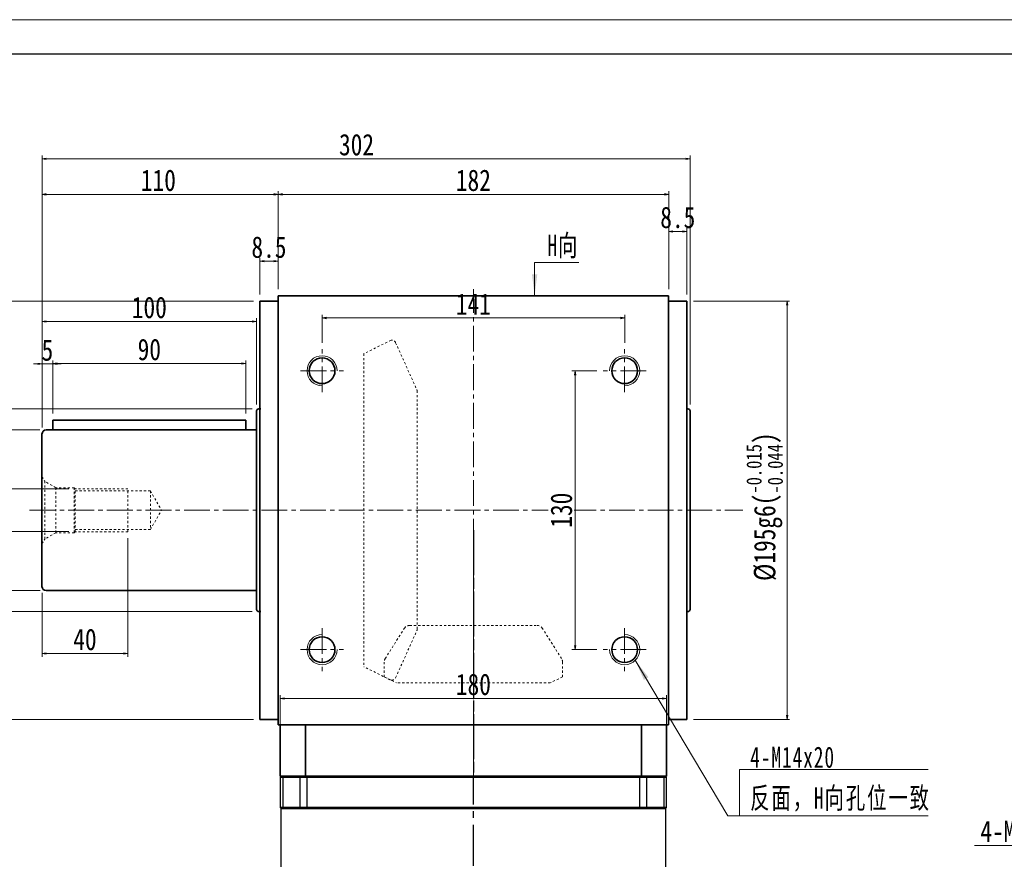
# Model space of a CAD drawing. Header units: millimetres. Extents: x -76 to 1281, y -48 to 907.
# Tile 4 of 5: x 160 to 619, y 516 to 907. Entities that reach past the tile are written whole.
import ezdxf

# ---------------------------------------------------------------- set-up
doc = ezdxf.new("R2010")
doc.units = ezdxf.units.MM
for name, pattern in [('CENTER2', [28.575, 19.05, -3.175, 3.175, -3.175]), ('点画线', [18, 12, -2, 2, -2]), ('虚线', [2, 1, -1])]:
    doc.linetypes.add(name, pattern=pattern)
doc.layers.add('1轮廓实线层', color=7, linetype='Continuous')
doc.layers.add('3中心线层', color=1, linetype='CENTER2')
for name, color, linetype, lineweight in [('中心线层', 1, '点画线', 18), ('图框_外框线', 7, 'Continuous', 18), ('尺寸线层', 3, 'Continuous', 18), ('粗实线层', 7, 'Continuous', 35), ('虚线层', 6, '虚线', 18)]:
    doc.layers.add(name, color=color, linetype=linetype, lineweight=lineweight)
doc.styles.add('宋体', font='SimSun.ttf', dxfattribs={"width": 0.8})
doc.styles.add('标准', font='SimSun.ttf', dxfattribs={"width": 0.667})
doc.dimstyles.new('A水平标注$0', dxfattribs={"dimtxt": 3.5, "dimasz": 2, "dimexe": 1.5, "dimexo": 3, "dimgap": 1.1, "dimtad": 1, "dimtoh": 1, "dimdec": 4, "dimdsep": 46, "dimtxsty": '宋体', "dimblk": 'OPEN', "dimcen": 3, "dimclrd": 3, "dimclre": 3, "dimclrt": 6, "dimadec": 0, "dimazin": 0, "dimtm": 1e-09, "dimtfac": 1, "dimtdec": 4, "dimtix": 1, "dimtmove": 0, "dimatfit": 3, "dimldrblk": 'OPEN', "dimfxl": 0, "dimlwd": 13, "dimlwe": 13, "dimarcsym": 0})
doc.dimstyles.new('D直径标注φ25', dxfattribs={"dimtxt": 3.5, "dimasz": 2, "dimexe": 1, "dimexo": 3, "dimtad": 1, "dimtoh": 1, "dimdec": 1, "dimdsep": 46, "dimtxsty": '宋体', "dimblk": 'OPEN', "dimcen": 3, "dimclrd": 3, "dimclre": 3, "dimclrt": 130, "dimadec": 0, "dimazin": 0, "dimtm": 1e-09, "dimtfac": 1, "dimtdec": 1, "dimtmove": 0, "dimatfit": 0, "dimldrblk": 'OPEN', "dimfxl": 0, "dimlwd": 13, "dimlwe": 13, "dimarcsym": 0})
doc.dimstyles.new('螺孔(M8-7H)', dxfattribs={"dimtxt": 3.5, "dimasz": 2, "dimexe": 1.25, "dimexo": 3, "dimtad": 1, "dimtoh": 1, "dimdec": 4, "dimdsep": 46, "dimtxsty": '宋体', "dimblk": 'OPEN', "dimcen": 3, "dimclrd": 3, "dimclre": 3, "dimclrt": 2, "dimadec": 0, "dimazin": 0, "dimtm": 1e-09, "dimtfac": 1, "dimtdec": 4, "dimtmove": 0, "dimatfit": 3, "dimldrblk": 'OPEN', "dimfxl": 0, "dimlwd": 9, "dimlwe": 9, "dimarcsym": 0})

# ---------------------------------------------------------------- blocks, each defined once
blk = doc.blocks.new('_Open')
at = {"color": 0, "linetype": 'ByBlock', "lineweight": -2}
for p, q in [((-1, 0.17), (0, 0)), ((-1, -0.17), (0, 0)), ((0, 0), (-1, 0))]:
    blk.add_line(p, q, dxfattribs=at)
blk = doc.blocks.new('*D27')
at = {"layer": 'Defpoints', "color": 0, "transparency": 16777216}
for p in [(441.8, 768.09), (300.8, 753.5), (441.8, 753.5)]:
    blk.add_point(p, dxfattribs=at)
at = {"layer": '尺寸线层', "color": 3, "lineweight": 13, "transparency": 16777216}
for p, q in [((300.8, 756.5), (300.8, 769.59)), ((302.8, 768.09), (439.8, 768.09)), ((441.8, 756.5), (441.8, 769.59))]:
    blk.add_line(p, q, dxfattribs=at)
at = {"layer": '尺寸线层', "color": 3, "lineweight": 13, "transparency": 16777216, "xscale": 2, "yscale": 2, "zscale": 2, "rotation": 180}
blk.add_blockref('_Open', (300.8, 768.09), dxfattribs=at)
at = {"layer": '尺寸线层', "color": 3, "lineweight": 13, "transparency": 16777216, "xscale": 2, "yscale": 2, "zscale": 2}
blk.add_blockref('_Open', (441.8, 768.09), dxfattribs=at)
at = {"layer": '尺寸线层', "color": 6, "transparency": 16777216, "insert": (371.3, 774.59), "char_height": 10, "attachment_point": 5, "style": '宋体'}
blk.add_mtext('141', dxfattribs=at)
blk = doc.blocks.new('*D28')
at = {"layer": 'Defpoints', "color": 0, "transparency": 16777216}
for p in [(431.8, 743.5), (418.71, 613.5), (431.8, 613.5)]:
    blk.add_point(p, dxfattribs=at)
at = {"layer": '尺寸线层', "color": 3, "lineweight": 13, "transparency": 16777216}
for p, q in [((428.8, 743.5), (417.21, 743.5)), ((418.71, 741.5), (418.71, 615.5)), ((428.8, 613.5), (417.21, 613.5))]:
    blk.add_line(p, q, dxfattribs=at)
at = {"layer": '尺寸线层', "color": 3, "lineweight": 13, "transparency": 16777216, "xscale": 2, "yscale": 2, "zscale": 2}
for p, rotation in [((418.71, 743.5), 90), ((418.71, 613.5), 270)]:
    blk.add_blockref('_Open', p, dxfattribs=dict(at, rotation=rotation))
at = {"layer": '尺寸线层', "color": 6, "transparency": 16777216, "insert": (412.33, 678.5), "char_height": 10, "attachment_point": 5, "rotation": 90, "style": '宋体', "bg_fill": 3, "box_fill_scale": 1.1, "bg_fill_color": 257, "bg_fill_transparency": 0}
blk.add_mtext('130', dxfattribs=at)
blk = doc.blocks.new('*D29')
at = {"layer": 'Defpoints', "color": 0, "transparency": 16777216}
for p in [(172.3, 716), (136.86, 641), (172.4, 641)]:
    blk.add_point(p, dxfattribs=at)
at = {"layer": '尺寸线层', "color": 3, "lineweight": 13, "transparency": 16777216}
for p, q in [((169.3, 716), (135.86, 716)), ((136.86, 714), (136.86, 643)), ((169.4, 641), (135.86, 641))]:
    blk.add_line(p, q, dxfattribs=at)
at = {"layer": '尺寸线层', "color": 3, "lineweight": 13, "transparency": 16777216, "xscale": 2, "yscale": 2, "zscale": 2}
for p, rotation in [((136.86, 716), 90), ((136.86, 641), 270)]:
    blk.add_blockref('_Open', p, dxfattribs=dict(at, rotation=rotation))
at = {"layer": '尺寸线层', "color": 130, "transparency": 16777216, "insert": (126.64, 678.21), "char_height": 10, "attachment_point": 5, "rotation": 90, "style": '宋体'}
blk.add_mtext('{\\A1;\\A1;%%C75h7({\\H0.707107x;\\S 0^ -0.03;})}', dxfattribs=at)
blk = doc.blocks.new('*D30')
at = {"layer": 'Defpoints', "color": 0, "transparency": 16777216}
for p in [(271.3, 725.75), (111.67, 631.25), (271.3, 631.25)]:
    blk.add_point(p, dxfattribs=at)
at = {"layer": '尺寸线层', "color": 3, "lineweight": 13, "transparency": 16777216}
for p, q in [((268.3, 725.75), (110.67, 725.75)), ((111.67, 723.75), (111.67, 633.25)), ((268.3, 631.25), (110.67, 631.25))]:
    blk.add_line(p, q, dxfattribs=at)
at = {"layer": '尺寸线层', "color": 3, "lineweight": 13, "transparency": 16777216, "xscale": 2, "yscale": 2, "zscale": 2}
for p, rotation in [((111.67, 725.75), 90), ((111.67, 631.25), 270)]:
    blk.add_blockref('_Open', p, dxfattribs=dict(at, rotation=rotation))
at = {"layer": '尺寸线层', "color": 130, "transparency": 16777216, "insert": (104.95, 678.5), "char_height": 10, "attachment_point": 5, "rotation": 90, "style": '宋体'}
blk.add_mtext('φ94.5', dxfattribs=at)
blk = doc.blocks.new('*D31')
at = {"layer": 'Defpoints', "color": 0, "transparency": 16777216}
for p in [(271.8, 776), (92.14, 581), (271.8, 581)]:
    blk.add_point(p, dxfattribs=at)
at = {"layer": '尺寸线层', "color": 3, "lineweight": 13, "transparency": 16777216}
for p, q in [((268.8, 776), (91.14, 776)), ((92.14, 774), (92.14, 583)), ((268.8, 581), (91.14, 581))]:
    blk.add_line(p, q, dxfattribs=at)
at = {"layer": '尺寸线层', "color": 3, "lineweight": 13, "transparency": 16777216, "xscale": 2, "yscale": 2, "zscale": 2}
for p, rotation in [((92.14, 776), 90), ((92.14, 581), 270)]:
    blk.add_blockref('_Open', p, dxfattribs=dict(at, rotation=rotation))
at = {"layer": '尺寸线层', "color": 130, "transparency": 16777216, "insert": (81.6, 678.5), "char_height": 10, "attachment_point": 5, "rotation": 90, "style": '宋体'}
blk.add_mtext('{\\A1;\\A1;%%C195g6({\\H0.707107x;\\S-0.015^ -0.044;})}', dxfattribs=at)
blk = doc.blocks.new('*D32')
at = {"layer": 'Defpoints', "color": 0, "transparency": 16777216}
for p in [(462.3, 825.73), (280.3, 778.5), (462.3, 778.5)]:
    blk.add_point(p, dxfattribs=at)
at = {"layer": '尺寸线层', "color": 3, "lineweight": 13, "transparency": 16777216}
for p, q in [((280.3, 781.5), (280.3, 827.23)), ((462.3, 781.5), (462.3, 827.23)), ((282.3, 825.73), (460.3, 825.73))]:
    blk.add_line(p, q, dxfattribs=at)
at = {"layer": '尺寸线层', "color": 3, "lineweight": 13, "transparency": 16777216, "xscale": 2, "yscale": 2, "zscale": 2, "rotation": 180}
blk.add_blockref('_Open', (280.3, 825.73), dxfattribs=at)
at = {"layer": '尺寸线层', "color": 3, "lineweight": 13, "transparency": 16777216, "xscale": 2, "yscale": 2, "zscale": 2}
blk.add_blockref('_Open', (462.3, 825.73), dxfattribs=at)
at = {"layer": '尺寸线层', "color": 6, "transparency": 16777216, "insert": (371.3, 832.23), "char_height": 10, "attachment_point": 5, "style": '宋体'}
blk.add_mtext('182', dxfattribs=at)
blk = doc.blocks.new('*D33')
at = {"layer": 'Defpoints', "color": 0, "transparency": 16777216}
for p in [(170.3, 842.32), (472.3, 724.75), (170.3, 714)]:
    blk.add_point(p, dxfattribs=at)
at = {"layer": '尺寸线层', "color": 3, "lineweight": 13, "transparency": 16777216}
for p, q in [((170.3, 717), (170.3, 843.82)), ((470.3, 842.32), (172.3, 842.32)), ((472.3, 727.75), (472.3, 843.82))]:
    blk.add_line(p, q, dxfattribs=at)
at = {"layer": '尺寸线层', "color": 3, "lineweight": 13, "transparency": 16777216, "xscale": 2, "yscale": 2, "zscale": 2, "rotation": 180}
blk.add_blockref('_Open', (170.3, 842.32), dxfattribs=at)
at = {"layer": '尺寸线层', "color": 3, "lineweight": 13, "transparency": 16777216, "xscale": 2, "yscale": 2, "zscale": 2}
blk.add_blockref('_Open', (472.3, 842.32), dxfattribs=at)
at = {"layer": '尺寸线层', "color": 6, "transparency": 16777216, "insert": (316.86, 848.82), "char_height": 10, "attachment_point": 5, "style": '宋体'}
blk.add_mtext('302', dxfattribs=at)
blk = doc.blocks.new('*D34')
at = {"layer": 'Defpoints', "color": 0, "transparency": 16777216}
for p in [(170.3, 825.73), (280.3, 778.5), (170.3, 714)]:
    blk.add_point(p, dxfattribs=at)
at = {"layer": '尺寸线层', "color": 3, "lineweight": 13, "transparency": 16777216}
for p, q in [((170.3, 717), (170.3, 827.23)), ((280.3, 781.5), (280.3, 827.23)), ((278.3, 825.73), (172.3, 825.73))]:
    blk.add_line(p, q, dxfattribs=at)
at = {"layer": '尺寸线层', "color": 3, "lineweight": 13, "transparency": 16777216, "xscale": 2, "yscale": 2, "zscale": 2, "rotation": 180}
blk.add_blockref('_Open', (170.3, 825.73), dxfattribs=at)
at = {"layer": '尺寸线层', "color": 3, "lineweight": 13, "transparency": 16777216, "xscale": 2, "yscale": 2, "zscale": 2}
blk.add_blockref('_Open', (280.3, 825.73), dxfattribs=at)
at = {"layer": '尺寸线层', "color": 6, "transparency": 16777216, "insert": (224.52, 832.23), "char_height": 10, "attachment_point": 5, "style": '宋体'}
blk.add_mtext('110', dxfattribs=at)
blk = doc.blocks.new('*D35')
at = {"layer": 'Defpoints', "color": 0, "transparency": 16777216}
for p in [(271.8, 794.56), (271.8, 776), (280.3, 778.5)]:
    blk.add_point(p, dxfattribs=at)
at = {"layer": '尺寸线层', "color": 3, "lineweight": 13, "transparency": 16777216}
for p, q in [((271.8, 779), (271.8, 796.06)), ((278.3, 794.56), (273.8, 794.56)), ((280.3, 781.5), (280.3, 796.06))]:
    blk.add_line(p, q, dxfattribs=at)
at = {"layer": '尺寸线层', "color": 3, "lineweight": 13, "transparency": 16777216, "xscale": 2, "yscale": 2, "zscale": 2, "rotation": 180}
blk.add_blockref('_Open', (271.8, 794.56), dxfattribs=at)
at = {"layer": '尺寸线层', "color": 3, "lineweight": 13, "transparency": 16777216, "xscale": 2, "yscale": 2, "zscale": 2}
blk.add_blockref('_Open', (280.3, 794.56), dxfattribs=at)
at = {"layer": '尺寸线层', "color": 6, "transparency": 16777216, "insert": (276.05, 801.06), "char_height": 10, "attachment_point": 5, "style": '宋体'}
blk.add_mtext('8.5', dxfattribs=at)
blk = doc.blocks.new('*X5')
at = {"layer": '尺寸线层', "linetype": 'Continuous'}
blk.add_hatch(color=0, dxfattribs=at).paths.add_polyline_path([(-48.59, 72.53), (-42.47, 64.65), (-44.6, 63.39)], flags=0)
at = {"layer": '尺寸线层', "color": 0, "linetype": 'Continuous'}
blk.add_line((-48.59, 72.53), (-5.5, 0), dxfattribs=at)
at = {"layer": '尺寸线层', "color": 0}
for p, q in [((0, 21.63), (87.95, 21.63)), ((0, 0), (0, 21.63)), ((-5.5, 0), (0, 0)), ((0, 0), (87.95, 0))]:
    blk.add_line(p, q, dxfattribs=at)
at = {"layer": '尺寸线层', "color": 0, "insert": (4.95, 1.98), "char_height": 9.9, "width": 166.0005, "attachment_point": 7, "line_spacing_factor": 1.15057, "style": '标准'}
blk.add_mtext('\\T1.1;4-M14x20\\P反面，H向孔位一致', dxfattribs=at)
blk = doc.blocks.new('*X6')
at = {"layer": '尺寸线层', "linetype": 'Continuous'}
blk.add_hatch(color=0, dxfattribs=at).paths.add_polyline_path([(-1.02, -15.43), (-2.26, -5.53), (0.22, -5.53)], flags=0)
at = {"layer": '尺寸线层', "color": 0, "linetype": 'Continuous'}
blk.add_line((-1.02, -15.43), (-1.02, 0), dxfattribs=at)
at = {"layer": '尺寸线层', "color": 0}
for p, q in [((-1.02, 0), (0, 0)), ((0, 0), (19.53, 0)), ((0, 0), (0, 0))]:
    blk.add_line(p, q, dxfattribs=at)
at = {"layer": '尺寸线层', "color": 0, "insert": (4.95, 1.98), "char_height": 9.9, "width": 29.1602, "attachment_point": 7, "line_spacing_factor": 1.15057, "style": '标准'}
blk.add_mtext('\\T1.1;H向', dxfattribs=at)
blk = doc.blocks.new('*D10')
at = {"layer": 'Defpoints', "color": 0, "transparency": 16777216}
for p in [(470.8, 808.42), (462.3, 778.5), (470.8, 776)]:
    blk.add_point(p, dxfattribs=at)
at = {"layer": '尺寸线层', "color": 3, "lineweight": 13, "transparency": 16777216}
for p, q in [((462.3, 781.5), (462.3, 809.92)), ((464.3, 808.42), (468.8, 808.42)), ((470.8, 779), (470.8, 809.92))]:
    blk.add_line(p, q, dxfattribs=at)
at = {"layer": '尺寸线层', "color": 3, "lineweight": 13, "transparency": 16777216, "xscale": 2, "yscale": 2, "zscale": 2, "rotation": 180}
blk.add_blockref('_Open', (462.3, 808.42), dxfattribs=at)
at = {"layer": '尺寸线层', "color": 3, "lineweight": 13, "transparency": 16777216, "xscale": 2, "yscale": 2, "zscale": 2}
blk.add_blockref('_Open', (470.8, 808.42), dxfattribs=at)
at = {"layer": '尺寸线层', "color": 6, "transparency": 16777216, "insert": (466.55, 814.92), "char_height": 10, "attachment_point": 5, "style": '宋体'}
blk.add_mtext('8.5', dxfattribs=at)
blk = doc.blocks.new('*D11')
at = {"layer": 'Defpoints', "color": 0, "transparency": 16777216}
for p in [(170.3, 746.77), (175.3, 720.5), (170.3, 714)]:
    blk.add_point(p, dxfattribs=at)
at = {"layer": '尺寸线层', "color": 3, "lineweight": 13, "transparency": 16777216}
for p, q in [((170.3, 717), (170.3, 748.27)), ((175.3, 723.5), (175.3, 748.27)), ((168.3, 746.77), (166.3, 746.77)), ((175.3, 746.77), (170.3, 746.77)), ((177.3, 746.77), (179.3, 746.77))]:
    blk.add_line(p, q, dxfattribs=at)
at = {"layer": '尺寸线层', "color": 3, "lineweight": 13, "transparency": 16777216, "xscale": 2, "yscale": 2, "zscale": 2}
blk.add_blockref('_Open', (170.3, 746.77), dxfattribs=at)
at = {"layer": '尺寸线层', "color": 3, "lineweight": 13, "transparency": 16777216, "xscale": 2, "yscale": 2, "zscale": 2, "rotation": 180}
blk.add_blockref('_Open', (175.3, 746.77), dxfattribs=at)
at = {"layer": '尺寸线层', "color": 6, "transparency": 16777216, "insert": (172.8, 753.1), "char_height": 10, "attachment_point": 5, "style": '宋体', "bg_fill": 3, "box_fill_scale": 1.1, "bg_fill_color": 257, "bg_fill_transparency": 0}
blk.add_mtext('5', dxfattribs=at)
blk = doc.blocks.new('*D12')
at = {"layer": 'Defpoints', "color": 0, "transparency": 16777216}
for p in [(265.3, 746.85), (175.3, 720.5), (265.3, 720.5)]:
    blk.add_point(p, dxfattribs=at)
at = {"layer": '尺寸线层', "color": 3, "lineweight": 13, "transparency": 16777216}
for p, q in [((175.3, 723.5), (175.3, 748.35)), ((265.3, 723.5), (265.3, 748.35)), ((177.3, 746.85), (263.3, 746.85))]:
    blk.add_line(p, q, dxfattribs=at)
at = {"layer": '尺寸线层', "color": 3, "lineweight": 13, "transparency": 16777216, "xscale": 2, "yscale": 2, "zscale": 2, "rotation": 180}
blk.add_blockref('_Open', (175.3, 746.85), dxfattribs=at)
at = {"layer": '尺寸线层', "color": 3, "lineweight": 13, "transparency": 16777216, "xscale": 2, "yscale": 2, "zscale": 2}
blk.add_blockref('_Open', (265.3, 746.85), dxfattribs=at)
at = {"layer": '尺寸线层', "color": 6, "transparency": 16777216, "insert": (220.3, 753.35), "char_height": 10, "attachment_point": 5, "style": '宋体'}
blk.add_mtext('90', dxfattribs=at)
blk = doc.blocks.new('*D13')
at = {"layer": 'Defpoints', "color": 0, "transparency": 16777216}
for p in [(170.3, 766.45), (270.3, 724.75), (170.3, 714)]:
    blk.add_point(p, dxfattribs=at)
at = {"layer": '尺寸线层', "color": 3, "lineweight": 13, "transparency": 16777216}
for p, q in [((170.3, 717), (170.3, 767.95)), ((268.3, 766.45), (172.3, 766.45)), ((270.3, 727.75), (270.3, 767.95))]:
    blk.add_line(p, q, dxfattribs=at)
at = {"layer": '尺寸线层', "color": 3, "lineweight": 13, "transparency": 16777216, "xscale": 2, "yscale": 2, "zscale": 2, "rotation": 180}
blk.add_blockref('_Open', (170.3, 766.45), dxfattribs=at)
at = {"layer": '尺寸线层', "color": 3, "lineweight": 13, "transparency": 16777216, "xscale": 2, "yscale": 2, "zscale": 2}
blk.add_blockref('_Open', (270.3, 766.45), dxfattribs=at)
at = {"layer": '尺寸线层', "color": 6, "transparency": 16777216, "insert": (220.3, 772.95), "char_height": 10, "attachment_point": 5, "style": '宋体'}
blk.add_mtext('100', dxfattribs=at)
blk = doc.blocks.new('2344fdffg')
at = {"layer": '中心线层', "linetype": '点画线', "lineweight": 18}
blk.add_line((60.33, 0), (-5.25, 0), dxfattribs=at)
at = {"layer": '虚线层'}
for p, q in [((0, -15.65), (0, 15.65)), ((0, 15.65), (1.26, 13.47)), ((6.4, 10.5), (1.26, 13.47)), ((1.26, -13.47), (1.26, 13.47)), ((15, 10.5), (6.4, 10.5)), ((6.4, -10.5), (6.4, 10.5)), ((15.5, 10), (15, 10.5)), ((15, -10.5), (15, 10.5)), ((40, 10), (15.5, 10)), ((15.5, -10), (15.5, 10)), ((40, -10), (40, 10)), ((15.5, 9), (50.5, 9)), ((50.5, 9), (50.5, -9)), ((50.5, 9), (55.7, 0)), ((50.5, -9), (55.7, 0)), ((50.5, -9), (15.5, -9)), ((0, -15.65), (1.26, -13.47)), ((6.4, -10.5), (1.26, -13.47)), ((15, -10.5), (6.4, -10.5)), ((15.5, -10), (15, -10.5)), ((40, -10), (15.5, -10))]:
    blk.add_line(p, q, dxfattribs=at)
blk = doc.blocks.new('*D14')
at = {"layer": 'Defpoints', "color": 0, "transparency": 16777216}
for p in [(185.8, 688.5), (151.52, 668.5), (185.8, 668.5)]:
    blk.add_point(p, dxfattribs=at)
at = {"layer": '尺寸线层', "color": 3, "lineweight": 9, "transparency": 16777216}
for p, q in [((182.8, 688.5), (150.27, 688.5)), ((151.52, 686.5), (151.52, 670.5)), ((182.8, 668.5), (150.27, 668.5))]:
    blk.add_line(p, q, dxfattribs=at)
at = {"layer": '尺寸线层', "color": 3, "lineweight": 9, "transparency": 16777216, "xscale": 2, "yscale": 2, "zscale": 2}
for p, rotation in [((151.52, 688.5), 90), ((151.52, 668.5), 270)]:
    blk.add_blockref('_Open', p, dxfattribs=dict(at, rotation=rotation))
at = {"layer": '尺寸线层', "color": 2, "transparency": 16777216, "insert": (145.13, 678.5), "char_height": 10, "attachment_point": 5, "rotation": 90, "style": '宋体', "bg_fill": 3, "box_fill_scale": 1.1, "bg_fill_color": 257, "bg_fill_transparency": 0}
blk.add_mtext('M20-7H', dxfattribs=at)
blk = doc.blocks.new('*D15')
at = {"layer": 'Defpoints', "color": 0, "transparency": 16777216}
for p in [(210.3, 668.5), (170.3, 643), (210.3, 611.69)]:
    blk.add_point(p, dxfattribs=at)
at = {"layer": '尺寸线层', "color": 3, "lineweight": 13, "transparency": 16777216}
for p, q in [((210.3, 665.5), (210.3, 610.19)), ((170.3, 640), (170.3, 610.19)), ((172.3, 611.69), (208.3, 611.69))]:
    blk.add_line(p, q, dxfattribs=at)
at = {"layer": '尺寸线层', "color": 3, "lineweight": 13, "transparency": 16777216, "xscale": 2, "yscale": 2, "zscale": 2, "rotation": 180}
blk.add_blockref('_Open', (170.3, 611.69), dxfattribs=at)
at = {"layer": '尺寸线层', "color": 3, "lineweight": 13, "transparency": 16777216, "xscale": 2, "yscale": 2, "zscale": 2}
blk.add_blockref('_Open', (210.3, 611.69), dxfattribs=at)
at = {"layer": '尺寸线层', "color": 6, "transparency": 16777216, "insert": (190.3, 618.19), "char_height": 10, "attachment_point": 5, "style": '宋体'}
blk.add_mtext('40', dxfattribs=at)
blk = doc.blocks.new('*D16')
at = {"layer": 'Defpoints', "color": 0, "transparency": 16777216}
for p in [(470.8, 776), (470.8, 581), (517.54, 581)]:
    blk.add_point(p, dxfattribs=at)
at = {"layer": '尺寸线层', "color": 3, "lineweight": 13, "transparency": 16777216}
for p, q in [((473.8, 776), (518.54, 776)), ((517.54, 774), (517.54, 583)), ((473.8, 581), (518.54, 581))]:
    blk.add_line(p, q, dxfattribs=at)
at = {"layer": '尺寸线层', "color": 3, "lineweight": 13, "transparency": 16777216, "xscale": 2, "yscale": 2, "zscale": 2}
for p, rotation in [((517.54, 776), 90), ((517.54, 581), 270)]:
    blk.add_blockref('_Open', p, dxfattribs=dict(at, rotation=rotation))
at = {"layer": '尺寸线层', "color": 130, "transparency": 16777216, "insert": (507, 680.14), "char_height": 10, "attachment_point": 5, "rotation": 90, "style": '宋体'}
blk.add_mtext('{\\A1;\\A1;%%C195g6({\\H0.707107x;\\S-0.015^ -0.044;})}', dxfattribs=at)
blk = doc.blocks.new('*D37')
at = {"color": 3, "lineweight": 9, "transparency": 16777216}
for p, q in [((691.65, 602.75), (692.48, 604.57)), ((690.82, 600.93), (684.2, 586.36)), ((655.03, 522.14), (683.38, 584.54)), ((604.88, 522.14), (655.03, 522.14))]:
    blk.add_line(p, q, dxfattribs=at)
at = {"layer": 'Defpoints', "color": 0, "transparency": 16777216}
for p in [(690.82, 600.93), (684.2, 586.36)]:
    blk.add_point(p, dxfattribs=at)
at = {"color": 3, "lineweight": 9, "transparency": 16777216, "xscale": 2, "yscale": 2, "zscale": 2}
for p, rotation in [((690.82, 600.93), 245.571693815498), ((684.2, 586.36), 65.57169381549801)]:
    blk.add_blockref('_Open', p, dxfattribs=dict(at, rotation=rotation))
at = {"color": 2, "transparency": 16777216, "insert": (629.21, 528.74), "char_height": 10, "attachment_point": 5, "style": '宋体'}
blk.add_mtext('4-M16{\\famgdt|b0|i0|c0|p0;x}{30}', dxfattribs=at)
blk = doc.blocks.new('*D42')
at = {"layer": 'Defpoints', "color": 0, "transparency": 16777216}
for p in [(461.3, 590.76), (281.3, 566.5), (461.3, 566.5)]:
    blk.add_point(p, dxfattribs=at)
at = {"layer": '尺寸线层', "color": 3, "lineweight": 13, "transparency": 16777216}
for p, q in [((281.3, 569.5), (281.3, 592.26)), ((461.3, 569.5), (461.3, 592.26)), ((283.3, 590.76), (459.3, 590.76))]:
    blk.add_line(p, q, dxfattribs=at)
at = {"layer": '尺寸线层', "color": 3, "lineweight": 13, "transparency": 16777216, "xscale": 2, "yscale": 2, "zscale": 2, "rotation": 180}
blk.add_blockref('_Open', (281.3, 590.76), dxfattribs=at)
at = {"layer": '尺寸线层', "color": 3, "lineweight": 13, "transparency": 16777216, "xscale": 2, "yscale": 2, "zscale": 2}
blk.add_blockref('_Open', (461.3, 590.76), dxfattribs=at)
at = {"layer": '尺寸线层', "color": 6, "transparency": 16777216, "insert": (371.3, 597.26), "char_height": 10, "attachment_point": 5, "style": '宋体'}
blk.add_mtext('180', dxfattribs=at)

msp = doc.modelspace()

# ---------------------------------------------------------------- linework, layer by layer
at = {"layer": '1轮廓实线层', "linetype": 'Continuous', "lineweight": 30}
for p, q in [((281.29686, 553.99673), (281.79686, 554.49673)), ((281.29686, 553.99673), (282.60121, 553.99673)), ((281.29686, 553.99673), (281.29686, 539.99673)), ((282.97077, 554.49673), (281.79686, 554.49673)), ((282.60121, 553.99673), (282.97077, 554.49673)), ((282.60121, 553.99673), (290.46938, 553.99673)), ((282.60121, 539.99673), (282.60121, 553.99673)), ((290.80616, 554.49673), (282.97077, 554.49673)), ((290.46938, 553.99673), (290.80616, 554.49673)), ((290.46938, 553.99673), (293.83719, 553.99673)), ((290.46938, 553.99673), (290.46938, 539.99673)), ((293.83719, 554.49673), (290.80616, 554.49673)), ((448.75653, 554.49673), (293.83719, 554.49673)), ((293.83719, 553.99673), (293.83719, 554.49673)), ((293.83719, 553.99673), (448.75653, 553.99673)), ((293.83719, 539.99673), (293.83719, 553.99673)), ((451.78756, 554.49673), (448.75653, 554.49673)), ((448.75653, 553.99673), (448.75653, 554.49673)), ((448.75653, 553.99673), (452.12434, 553.99673)), ((448.75653, 553.99673), (448.75653, 539.99673)), ((452.12434, 553.99673), (451.78756, 554.49673)), ((459.62294, 554.49673), (451.78756, 554.49673)), ((452.12434, 539.99673), (452.12434, 553.99673)), ((452.12434, 553.99673), (459.99252, 553.99673)), ((459.99252, 553.99673), (459.62294, 554.49673)), ((460.79686, 554.49673), (459.62294, 554.49673)), ((459.99252, 553.99673), (459.99252, 539.99673)), ((459.99252, 553.99673), (461.29686, 553.99673)), ((460.79686, 554.49673), (461.29686, 553.99673)), ((461.29686, 539.99673), (461.29686, 553.99673)), ((282.60121, 539.99673), (281.29686, 539.99673)), ((281.79686, 539.49673), (281.29686, 539.99673)), ((281.79686, 499.99673), (281.79686, 539.49673)), ((281.79686, 539.49673), (282.97077, 539.49673)), ((290.46938, 539.99673), (282.60121, 539.99673)), ((282.97077, 539.49673), (282.60121, 539.99673)), ((282.97077, 539.49673), (290.80616, 539.49673)), ((293.83719, 539.99673), (290.46938, 539.99673)), ((290.80616, 539.49673), (290.46938, 539.99673)), ((290.80616, 539.49673), (293.83719, 539.49673)), ((448.75653, 539.99673), (293.83719, 539.99673)), ((293.83719, 539.49673), (293.83719, 539.99673)), ((293.83719, 539.49673), (371.29686, 539.49673)), ((371.29686, 539.49673), (448.75653, 539.49673)), ((452.12434, 539.99673), (448.75653, 539.99673)), ((448.75653, 539.49673), (448.75653, 539.99673)), ((448.75653, 539.49673), (451.78756, 539.49673)), ((451.78756, 539.49673), (452.12434, 539.99673)), ((451.78756, 539.49673), (459.62294, 539.49673)), ((459.99252, 539.99673), (452.12434, 539.99673)), ((459.62294, 539.49673), (459.99252, 539.99673)), ((459.62294, 539.49673), (460.79686, 539.49673)), ((461.29686, 539.99673), (459.99252, 539.99673)), ((461.29686, 539.99673), (460.79686, 539.49673)), ((460.79686, 539.49673), (460.79686, 499.99673))]:
    msp.add_line(p, q, dxfattribs=at)
at = {"layer": '3中心线层'}
for p, q in [((371.29686, 669.20094), (371.29686, 554.49673)), ((371.29686, 667.29786), (371.29686, 554.49673)), ((371.30163, 312.78962), (371.30163, 554.49673))]:
    msp.add_line(p, q, dxfattribs=at)
at = {"layer": '中心线层'}
for p, q in [((371.29686, 554.49673), (371.29686, 781.49673)), ((300.79686, 733.49673), (300.79686, 753.49673)), ((441.79686, 733.49673), (441.79686, 753.49673)), ((290.79686, 743.49673), (310.79686, 743.49673)), ((451.79686, 743.49673), (431.79686, 743.49673)), ((164.54686, 678.49673), (496.85372, 678.49673)), ((300.79686, 623.49673), (300.79686, 603.49673)), ((441.79686, 623.49673), (441.79686, 603.49673)), ((290.79686, 613.49673), (310.79686, 613.49673)), ((451.79686, 613.49673), (431.79686, 613.49673))]:
    msp.add_line(p, q, dxfattribs=at)
at = {"layer": '粗实线层'}
for p, q in [((271.79686, 580.99673), (271.79686, 775.99673)), ((280.29686, 775.99673), (271.79686, 775.99673)), ((280.29686, 778.49673), (462.29686, 778.49673)), ((280.29686, 578.49673), (280.29686, 778.49673)), ((462.29686, 778.49673), (462.29686, 578.49673)), ((462.29686, 775.99673), (470.79686, 775.99673)), ((470.79686, 775.99673), (470.79686, 580.99673)), ((272.29686, 725.74673), (271.29686, 725.74673)), ((470.79686, 725.74673), (471.29686, 725.74673)), ((175.29686, 720.49673), (175.29686, 715.99673)), ((175.29686, 720.49673), (265.29686, 720.49673)), ((265.29686, 720.49673), (265.29686, 715.99673)), ((270.29686, 632.24673), (270.29686, 724.74673)), ((472.29686, 632.24673), (472.29686, 724.74673)), ((270.29686, 715.99673), (172.29686, 715.99673)), ((170.29686, 713.99673), (170.29686, 642.99673)), ((172.29686, 640.99673), (270.29686, 640.99673)), ((272.29686, 631.24673), (271.29686, 631.24673)), ((470.79686, 631.24673), (471.29686, 631.24673)), ((271.79686, 580.99673), (280.29686, 580.99673)), ((280.29686, 580.99673), (271.79686, 580.99673)), ((280.29686, 578.49673), (462.29686, 578.49673)), ((281.29686, 578.49673), (281.29686, 554.49673)), ((293.00731, 554.49673), (293.00731, 578.49673)), ((449.5864, 554.49673), (449.5864, 578.49673)), ((461.29686, 554.49673), (461.29686, 578.49673)), ((462.29686, 580.99673), (470.79686, 580.99673))]:
    msp.add_line(p, q, dxfattribs=at)
for centre in [(300.79686, 743.49673), (441.79686, 743.49673), (300.79686, 613.49673), (441.79686, 613.49673)]:
    msp.add_circle(centre, 6, dxfattribs=at)
at = {"layer": '粗实线层', "lineweight": 18}
for centre, start, end in [((300.79686, 743.49673), 0, 270), ((441.79686, 743.49673), 270, 180), ((300.79686, 613.49673), 90, 0), ((441.79686, 613.49673), 180, 90)]:
    msp.add_arc(centre, 7, start, end, dxfattribs=at)
at = {"layer": '粗实线层'}
for centre, radius, start, end in [((271.29686, 724.74673), 1, 90.0000004, 180.0000008), ((471.29686, 724.74673), 1, 0, 90), ((172.29686, 713.99673), 2, 90, 180), ((172.29686, 642.99673), 2, 180, 270), ((271.29686, 632.24673), 1, 180, 270), ((471.29686, 632.24673), 1, 270.0000003, 0.0000006)]:
    msp.add_arc(centre, radius, start, end, dxfattribs=at)
at = {"layer": '虚线层'}
for p, q in [((332.91901, 757.74673), (320.29686, 751.43521)), ((333.26148, 757.74673), (332.91901, 757.74673)), ((335.085, 756.56817), (344.96038, 734.64563)), ((320.29686, 751.43521), (320.29686, 605.55825)), ((345.13686, 623.16926), (345.13686, 733.8242)), ((341.63273, 624.79673), (400.96099, 624.79673)), ((330.21014, 609.32413), (339.09601, 623.39831)), ((335.085, 600.42529), (344.96038, 622.34782)), ((412.38358, 609.32413), (403.49771, 623.39831)), ((329.74686, 607.72255), (329.74686, 600.83986)), ((412.84686, 607.72255), (412.84686, 600.83986)), ((332.91901, 599.24673), (320.29686, 605.55825)), ((329.74686, 600.83986), (335.43271, 597.99673)), ((333.26148, 599.24673), (332.91901, 599.24673)), ((407.161, 597.99673), (335.43271, 597.99673)), ((412.84686, 600.83986), (407.161, 597.99673))]:
    msp.add_line(p, q, dxfattribs=at)
for centre, radius, start, end in [((333.26148, 755.74673), 2, 24.25, 90), ((343.13686, 733.8242), 2, 0, 24.25), ((341.63273, 621.79673), 3, 90, 147.7333333), ((400.96099, 621.79673), 3, 32.2666667, 90), ((343.13686, 623.16926), 2, 335.75, 360), ((332.74686, 607.72255), 3, 147.7333333, 180), ((409.84686, 607.72255), 3, 360, 32.2666667), ((333.26148, 601.24673), 2, 270, 335.75)]:
    msp.add_arc(centre, radius, start, end, dxfattribs=at)

# ---------------------------------------------------------------- block references
at = {"layer": '尺寸线层'}
for name, p in [('*X6', (400.868, 793.93062)), ('*X5', (495.33606, 536.01689))]:
    msp.add_blockref(name, p, dxfattribs=at)
at = {"layer": '粗实线层'}
msp.add_blockref('2344fdffg', (170.29686, 678.49673), dxfattribs=at)

# ---------------------------------------------------------------- dimensions: what is measured, and where the dimension line sits
dim = msp.add_diameter_dim_2p(p1=(690.82108, 600.92775), p2=(684.20421, 586.36008), text='4-M<>{\\famgdt|b0|i0|c0|p0;x}{30}', dimstyle='螺孔(M8-7H)', override={"dimtxt": 10, "dimgap": 1.5, "dimtad": 1, "dimtih": 0, "dimtoh": 1, "dimdec": 4, "dimlfac": 1, "dimpost": '<>', "dimcen": 0, "dimse1": 0, "dimse2": 0, "dimsd1": 0, "dimsd2": 0, "dimtix": 0, "dimtofl": 1, "dimatfit": 3, "dimtvp": 0.1, "dimtfill": 0})
dim.commit()
dim.dimension.update_dxf_attribs({"geometry": '*D37', "text_midpoint": (629.20659, 522.13827), "dimtype": 163})
at = {"layer": '尺寸线层'}
for base, p1, p2, picture, middle in [((170.29686, 825.72742), (280.29686, 778.49673), (170.29686, 713.99895), '*D34', (224.52495, 825.72742)), ((462.29686, 825.72742), (280.29686, 778.49673), (462.29686, 778.49673), '*D32', (371.29686, 825.72742)), ((470.79686, 808.41694), (462.29686, 778.49673), (470.79686, 775.99673), '*D10', (466.54686, 808.41694)), ((271.79686, 794.5569), (280.29686, 778.49673), (271.79686, 775.99673), '*D35', (276.04686, 794.5569)), ((441.79686, 768.08838), (300.79686, 753.49673), (441.79686, 753.49673), '*D27', (371.29686, 768.08838))]:
    dim = msp.add_linear_dim(base=base, p1=p1, p2=p2, dimstyle='A水平标注$0', override={"dimtxt": 10, "dimgap": 1.5, "dimtfill": 0}, dxfattribs=at)
    dim.commit()
    dim.dimension.update_dxf_attribs({"geometry": picture, "text_midpoint": middle, "dimtype": 160})
for base, p1, p2, text, override, picture, middle in [((92.13808, 580.99673), (271.79686, 775.99673), (271.79686, 580.99673), '{\\A1;\\A1;%%C195g6({\\H0.707107x;\\S-0.015^ -0.044;})}', {"dimtxt": 10, "dimgap": 1.5, "dimpost": 'φ<>', "dimtp": -0.015, "dimtm": 0.044, "dimtdec": 3, "dimtfill": 0, "dimtzin": 8}, '*D31', (92.13808, 678.49673)), ((517.53918, 580.99673), (470.79686, 775.99673), (470.79686, 580.99673), '{\\A1;\\A1;%%C195g6({\\H0.707107x;\\S-0.015^ -0.044;})}', {"dimtxt": 10, "dimgap": 1.5, "dimpost": 'φ<>', "dimtp": -0.015, "dimtm": 0.044, "dimtdec": 3, "dimtfill": 0}, '*D16', (517.53918, 680.13595)), ((136.86286, 640.99673), (172.29686, 715.99673), (172.39882, 640.99673), '{\\A1;\\A1;%%C75h7({\\H0.707107x;\\S 0^ -0.03;})}', {"dimtxt": 10, "dimgap": 1.5, "dimpost": 'φ<>', "dimtp": -0.015, "dimtm": 0.044, "dimtdec": 3, "dimtfill": 0}, '*D29', (136.86286, 678.21496))]:
    dim = msp.add_linear_dim(base=base, p1=p1, p2=p2, angle=270, text=text, dimstyle='D直径标注φ25', override=override, dxfattribs=at)
    dim.commit()
    dim.dimension.update_dxf_attribs({"geometry": picture, "text_midpoint": middle, "dimtype": 160})
dim = msp.add_linear_dim(base=(111.67422, 631.24673), p1=(271.29686, 725.74673), p2=(271.29686, 631.24673), angle=270, dimstyle='D直径标注φ25', override={"dimtxt": 10, "dimgap": 1.5, "dimpost": 'φ<>', "dimtp": -0.015, "dimtm": 0.044, "dimtdec": 3, "dimtfill": 0}, dxfattribs=at)
dim.commit()
dim.dimension.update_dxf_attribs({"geometry": '*D30', "text_midpoint": (111.67422, 678.49673), "dimtype": 160})
dim = msp.add_linear_dim(base=(461.29686, 590.75706), p1=(281.29686, 566.49673), p2=(461.29686, 566.49673), dimstyle='A水平标注$0', override={"dimtxt": 10, "dimgap": 1.5, "dimtfill": 0}, dxfattribs=at)
dim.commit()
dim.dimension.update_dxf_attribs({"geometry": '*D42', "text_midpoint": (371.29686, 597.25706)})

# ---------------------------------------------------------------- next in the draw order: dimensions: what is measured, and where the dimension line sits
for base, p1, p2, dimstyle, override, picture, middle in [((418.71449, 613.49673), (431.79686, 743.49673), (431.79686, 613.49673), 'A水平标注$0', {"dimtxt": 10, "dimgap": 1.5, "dimblk": 'Open', "dimtfill": 1, "dimtfillclr": 256}, '*D28', (418.71449, 678.49673)), ((151.51852, 668.49673), (185.79686, 688.49673), (185.79686, 668.49673), '螺孔(M8-7H)', {"dimtxt": 10, "dimgap": 1.5, "dimpost": 'M<>-7H'}, '*D14', (151.51852, 678.49673))]:
    dim = msp.add_linear_dim(base=base, p1=p1, p2=p2, angle=270, dimstyle=dimstyle, override=override, dxfattribs=at)
    dim.commit()
    dim.dimension.update_dxf_attribs({"geometry": picture, "text_midpoint": middle, "dimtype": 160})

# ---------------------------------------------------------------- next in the draw order: dimensions: what is measured, and where the dimension line sits
for base, p1, p2, override, picture, middle in [((170.29686, 842.32371), (472.29686, 724.74673), (170.29686, 713.99673), {"dimtxt": 10, "dimgap": 1.5, "dimblk": 'Open', "dimtfill": 0, "dimtfillclr": 256}, '*D33', (316.85697, 842.32371)), ((210.29686, 611.69255), (170.29686, 642.99673), (210.29686, 668.49673), {"dimtxt": 10, "dimgap": 1.5, "dimtfill": 0}, '*D15', (190.29686, 611.69255))]:
    dim = msp.add_linear_dim(base=base, p1=p1, p2=p2, dimstyle='A水平标注$0', override=override, dxfattribs=at)
    dim.commit()
    dim.dimension.update_dxf_attribs({"geometry": picture, "text_midpoint": middle, "dimtype": 160})

# ---------------------------------------------------------------- next in the draw order: dimensions: what is measured, and where the dimension line sits
dim = msp.add_linear_dim(base=(170.29686, 746.77096), p1=(175.29686, 720.49673), p2=(170.29686, 713.99673), dimstyle='A水平标注$0', override={"dimtxt": 10, "dimgap": 1.5, "dimblk": 'Open', "dimtfill": 1, "dimtfillclr": 256}, dxfattribs=at)
dim.commit()
dim.dimension.update_dxf_attribs({"geometry": '*D11', "text_midpoint": (172.79686, 746.77096), "dimtype": 160})

# ---------------------------------------------------------------- next in the draw order: linework, layer by layer
at = {"layer": '图框_外框线', "color": 3}
msp.add_lwpolyline([(-70.22038, -48.22053), (1280.79044, -48.22053), (1280.79044, 907.13712), (-70.22038, 907.13712)], close=True, dxfattribs=at)
at = {"layer": '图框_外框线', "color": 3, "lineweight": 25}
msp.add_lwpolyline([(10.19693, -32.13707), (1264.70698, -32.13707), (1264.70698, 891.05366), (10.19693, 891.05366)], close=True, dxfattribs=at)

# ---------------------------------------------------------------- next in the draw order: dimensions: what is measured, and where the dimension line sits
at = {"layer": '尺寸线层'}
for base, p1, p2, picture, middle in [((170.29686, 766.44842), (270.29686, 724.74673), (170.29686, 713.99673), '*D13', (220.29686, 766.44842)), ((265.29686, 746.85396), (175.29686, 720.49673), (265.29686, 720.49673), '*D12', (220.29686, 746.85396))]:
    dim = msp.add_linear_dim(base=base, p1=p1, p2=p2, dimstyle='A水平标注$0', override={"dimtxt": 10, "dimgap": 1.5, "dimtfill": 0}, dxfattribs=at)
    dim.commit()
    dim.dimension.update_dxf_attribs({"geometry": picture, "text_midpoint": middle, "dimtype": 160})

doc.saveas('drawing.dxf')
